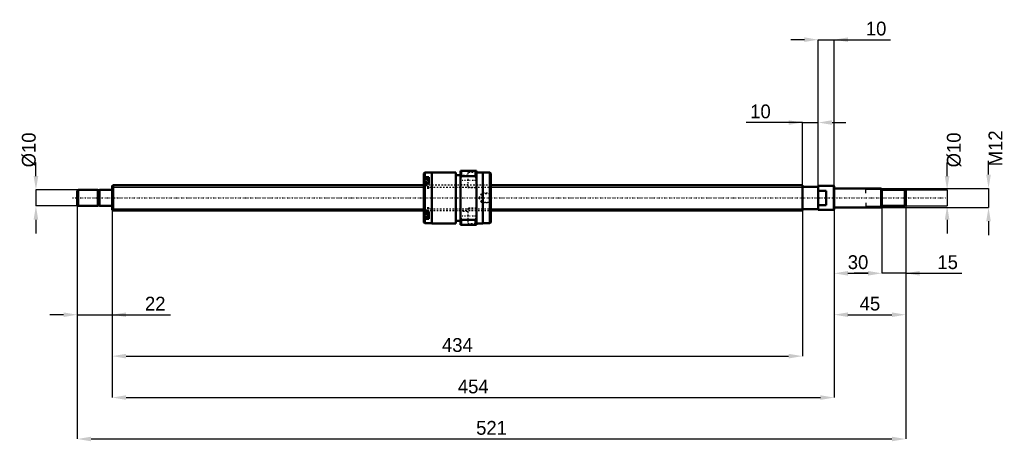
# Model space of a CAD drawing. Header units: millimetres. Extents: x -58 to 561, y -153 to 112.
import ezdxf

# ---------------------------------------------------------------- set-up
doc = ezdxf.new("R2010")
doc.units = ezdxf.units.MM
doc.linetypes.add('Center', pattern=[1.5, 0.45, -0.5, 0.05, -0.5])
doc.linetypes.add('Dashed', pattern=[2, 1, -1])
for name, color, linetype, lineweight in [('2d ConnectionPoints', 7, 'Continuous', 50), ('AM_0', 7, 'Continuous', 50), ('AM_4', 3, 'Continuous', 25), ('AM_5', 3, 'Continuous', 25), ('AM_7', 7, 'Center', 25), ('AM_9', 6, 'Dashed', 25)]:
    doc.layers.add(name, color=color, linetype=linetype, lineweight=lineweight)
doc.dimstyles.new('ISO-25', dxfattribs={"dimtxt": 2.5, "dimasz": 2.5, "dimexe": 1.25, "dimexo": 0.625, "dimtad": 1, "dimtxsty": 'Standard', "dimcen": 2.5, "dimadec": 0, "dimazin": 0, "dimtfac": 1, "dimtmove": 0, "dimatfit": 3, "dimfxl": 0, "dimarcsym": 0})

# ---------------------------------------------------------------- blocks, each defined once
blk = doc.blocks.new('1_BNK_1616_3_6G0_521LC5Y0_Nut_0_in_BNK1616_3_6G0_521LC5Y_2380__0')
at = {"layer": 'AM_0'}
for p, q in [((196.5, 15.9), (196, 15.4)), ((196, 15.4), (196, -15.4)), ((196, 12.72), (196.5, 13.08)), ((200.9, 15.9), (196.5, 15.9)), ((196.5, 15.9), (196.5, 13.08)), ((199, 13.08), (196.5, 13.08)), ((199, 13.08), (199, 9.05)), ((216, 16), (200.9, 16)), ((200.9, 16), (200.9, -16)), ((216, 16), (216, -16)), ((219, 14.4), (216, 14.4)), ((219, 17), (219, -17)), ((229, 17), (219, 17)), ((219, 12.61), (219.5, 13.68)), ((219.5, 17), (219.5, 13.68)), ((219.5, 13.68), (228.5, 13.68)), ((228.5, 17), (228.5, 13.68)), ((228.5, 13.68), (229, 12.61)), ((229, 17), (229, -17)), ((233.1, 16), (229, 16)), ((233.1, 16), (233.1, -16)), ((237.5, 15.9), (233.1, 15.9)), ((238, 15.4), (237.5, 15.9)), ((237.5, 15.9), (237.5, -15.9)), ((238, 15.4), (238, -15.4)), ((196.5, 9.05), (196, 8.69)), ((199, 11.77), (196.28, 11.77)), ((199, 9.05), (196.5, 9.05)), ((196.5, 9.05), (196.5, -9.05)), ((196, -8.69), (196.5, -9.05)), ((196.28, -11.77), (199, -11.77)), ((199, -9.05), (196.5, -9.05)), ((199, -9.05), (199, -13.08)), ((196.5, -13.08), (196, -12.72)), ((196, -15.4), (196.5, -15.9)), ((199, -13.08), (196.5, -13.08)), ((196.5, -13.08), (196.5, -15.9)), ((196.5, -15.9), (200.9, -15.9)), ((200.9, -16), (216, -16)), ((216, -14.4), (219, -14.4)), ((219.5, -13.68), (219, -12.61)), ((219, -17), (229, -17)), ((219.5, -13.68), (219.5, -17)), ((228.5, -13.68), (219.5, -13.68)), ((229, -12.61), (228.5, -13.68)), ((228.5, -13.68), (228.5, -17)), ((229, -16), (233.1, -16)), ((233.1, -15.9), (237.5, -15.9)), ((237.5, -15.9), (238, -15.4))]:
    blk.add_line(p, q, dxfattribs=at)
for centre, start, end in [((196.28, 11.49), 90, 180), ((196.28, -11.49), 180, 270)]:
    blk.add_arc(centre, 0.275, start, end, dxfattribs=at)
at = {"layer": 'AM_4'}
for p, q in [((196.28, 11.77), (196.28, 8.88)), ((196.28, -8.88), (196.28, -11.77))]:
    blk.add_line(p, q, dxfattribs=at)
at = {"layer": 'AM_5', "linetype": 'Dashed'}
for p, q in [((232.3, 2.59), (233, 3)), ((238, 3), (233, 3)), ((233, 3), (233, -3)), ((232.3, -2.59), (233, -3)), ((238, -3), (233, -3))]:
    blk.add_line(p, q, dxfattribs=at)
at = {"layer": 'AM_7'}
for p, q in [((195.85, 9.02), (199.15, 9.02)), ((218.5, 11.25), (229.5, 11.25)), ((195.85, -9.02), (199.15, -9.02)), ((218.5, -11.25), (229.5, -11.25))]:
    blk.add_line(p, q, dxfattribs=at)
at = {"layer": 'AM_9'}
for p, q in [((223.5, 14), (219, 14)), ((229, 16), (223.5, 16)), ((223.5, 16), (223.5, 6.5)), ((199, 11.03), (196, 11.03)), ((197.85, 10.41), (196, 10.41)), ((197.85, 10.04), (196, 10.04)), ((197.85, 9.39), (196, 9.39)), ((197.85, 8.64), (196, 8.64)), ((238, 8), (196, 8)), ((197.85, 7.99), (196, 7.99)), ((197.85, 7.62), (196, 7.62)), ((199, 7), (196, 7)), ((196.28, 8.88), (196.28, 6.27)), ((196.28, 6.27), (199, 6.27)), ((197.85, 10.41), (197.85, 7.62)), ((199, 9.05), (199, 6.17)), ((219, 8.5), (223.5, 8.5)), ((223.5, 6.5), (229, 6.5)), ((196, 6.17), (199, 6.17)), ((232, 2.59), (230.5, 0)), ((230.5, 0), (232, -2.59)), ((237.59, 2.59), (232, 2.59)), ((232, 2.59), (232, -2.59)), ((238, 3), (237.59, 2.59)), ((237.59, 2.59), (237.59, -2.59)), ((199, -6.17), (196, -6.17)), ((199, -6.17), (199, -9.05)), ((232, -2.59), (237.59, -2.59)), ((237.59, -2.59), (238, -3)), ((199, -7), (196, -7)), ((197.85, -7.62), (196, -7.62)), ((197.85, -7.99), (196, -7.99)), ((196, -8), (238, -8)), ((197.85, -8.64), (196, -8.64)), ((197.85, -9.39), (196, -9.39)), ((197.85, -10.04), (196, -10.04)), ((197.85, -10.41), (196, -10.41)), ((199, -11.03), (196, -11.03)), ((199, -6.27), (196.28, -6.27)), ((196.28, -6.27), (196.28, -8.88)), ((197.85, -7.62), (197.85, -10.41)), ((223.5, -8.5), (219, -8.5)), ((229, -6.5), (223.5, -6.5)), ((223.5, -6.5), (223.5, -16)), ((219, -14), (223.5, -14)), ((223.5, -16), (229, -16))]:
    blk.add_line(p, q, dxfattribs=at)
blk.add_lwpolyline([(238, 0.85), (237.97, 0.51), (237.95, 0.17), (237.95, -0.19), (237.97, -0.54), (238, -0.85)], dxfattribs=at)
for centre, start, end in [((196.28, 6.54), 180, 270), ((196.28, -6.54), 90, 180)]:
    blk.add_arc(centre, 0.275, start, end, dxfattribs=at)
blk = doc.blocks.new('2_BNK_1616_3_6G0_521LC5Y_Shaft_0_in_BNK1616_3_6G0_521LC5Y_2380__0')
at = {"layer": 'AM_0'}
for p, q in [((0.5, 8), (0, 7.5)), ((0, 7.5), (0, -7.5)), ((196, 8), (0.5, 8)), ((0.5, 8), (0.5, -8)), ((434, 8), (238, 8)), ((434, 8), (434, -8)), ((444, 7), (434, 7)), ((444, 7.5), (444, -7.5)), ((453.8, 7.5), (444, 7.5)), ((454, 7.3), (453.8, 7.5)), ((453.8, 7.5), (453.8, -7.5)), ((454, 7.3), (454, -7.3)), ((-21.5, 5), (-22, 4.5)), ((-22, 4.5), (-22, -4.5)), ((-9.15, 5), (-21.5, 5)), ((-21.5, 5), (-21.5, -5)), ((-9.15, 5), (-9.15, -5)), ((-8, 4.8), (-9.15, 4.8)), ((-0.2, 5), (-8, 5)), ((-8, 5), (-8, -5)), ((449, 4.5), (444, 4.5)), ((449, 4.5), (449, -4.5)), ((483.5, 6), (454.2, 6)), ((484, 5.5), (483.5, 6)), ((483.5, 6), (483.5, -6)), ((484, 5.5), (484, -5.5)), ((498.5, 5), (484, 5)), ((499, 4.5), (498.5, 5)), ((498.5, 5), (498.5, -5)), ((499, 4.5), (499, -4.5)), ((-22, -4.5), (-21.5, -5)), ((-21.5, -5), (-9.15, -5)), ((-9.15, -4.8), (-8, -4.8)), ((-8, -5), (-0.2, -5)), ((444, -4.5), (449, -4.5)), ((454.2, -6), (483.5, -6)), ((483.5, -6), (484, -5.5)), ((484, -5), (498.5, -5)), ((498.5, -5), (499, -4.5)), ((0, -7.5), (0.5, -8)), ((0.5, -8), (196, -8)), ((238, -8), (434, -8)), ((434, -7), (444, -7)), ((444, -7.5), (453.8, -7.5)), ((453.8, -7.5), (454, -7.3))]:
    blk.add_line(p, q, dxfattribs=at)
for centre, start, end in [((454.2, 6.2), 180, 270), ((-0.2, 5.2), 270, 0), ((-0.2, -5.2), 360, 90), ((454.2, -6.2), 90, 180)]:
    blk.add_arc(centre, 0.2, start, end, dxfattribs=at)
at = {"layer": 'AM_4'}
for p, q in [((-0.2, 5), (-0.2, -5)), ((454.2, 6), (454.2, -6))]:
    blk.add_line(p, q, dxfattribs=at)
at = {"layer": 'AM_5'}
for p, q in [((0, 6.773), (196, 6.773)), ((238, 6.773), (434, 6.773)), ((434, 4), (434, 6.773)), ((484, 5.3865), (474, 5.3865)), ((474, 3), (474, 5.3865)), ((434, -4), (434, -6.773)), ((474, -3), (474, -5.3865)), ((484, -5.3865), (474, -5.3865)), ((0, -6.773), (196, -6.773)), ((238, -6.773), (434, -6.773))]:
    blk.add_line(p, q, dxfattribs=at)
at = {"layer": 'AM_5', "linetype": 'Dashed'}
for p, q in [((196, 6.773), (238, 6.773)), ((196, -6.773), (238, -6.773))]:
    blk.add_line(p, q, dxfattribs=at)
at = {"layer": 'AM_7'}
blk.add_line((-24.95, 0), (523.95, 0), dxfattribs=at)
at = {"layer": 'AM_9'}
for p, q in [((238, 8), (196, 8)), ((196, -8), (238, -8))]:
    blk.add_line(p, q, dxfattribs=at)
blk = doc.blocks.new('*D3')
at = {"layer": 'AM_5', "color": 0, "lineweight": -2}
for p, q in [((-22, -4.5), (-22, -73.42)), ((0, -7.5), (0, -73.42)), ((-30.68, -73.42), (-39.36, -73.42)), ((-22, -73.42), (0, -73.42)), ((0, -73.42), (36.62, -73.42)), ((8.68, -73.42), (17.36, -73.42))]:
    blk.add_line(p, q, dxfattribs=at)
at = {"layer": 'AM_5', "color": 0}
for points in [[(-30.68, -74.87), (-30.68, -71.97), (-22, -73.42)], [(8.68, -71.97), (8.68, -74.87), (0, -73.42)]]:
    blk.add_solid(points, dxfattribs=at)
at = {"layer": 'Defpoints', "color": 0}
for p in [(-22, -4.5), (0, -7.5), (0, -73.42)]:
    blk.add_point(p, dxfattribs=at)
at = {"layer": 'AM_5', "color": 0, "insert": (26.99, -66.48), "char_height": 8.68, "attachment_point": 5}
blk.add_mtext('22', dxfattribs=at)
blk = doc.blocks.new('*D4')
at = {"layer": 'AM_5', "color": 0, "lineweight": -2}
for p, q in [((484, -5.5), (484, -47.38)), ((499, -4.5), (499, -47.38)), ((475.32, -47.38), (466.64, -47.38)), ((499, -47.38), (484, -47.38)), ((499, -47.38), (534.38, -47.38)), ((507.68, -47.38), (516.36, -47.38))]:
    blk.add_line(p, q, dxfattribs=at)
at = {"layer": 'AM_5', "color": 0}
for points in [[(475.32, -48.83), (475.32, -45.93), (484, -47.38)], [(507.68, -45.93), (507.68, -48.83), (499, -47.38)]]:
    blk.add_solid(points, dxfattribs=at)
at = {"layer": 'Defpoints', "color": 0}
for p in [(484, -5.5), (499, -4.5), (484, -47.38)]:
    blk.add_point(p, dxfattribs=at)
at = {"layer": 'AM_5', "color": 0, "insert": (525.37, -40.44), "char_height": 8.68, "attachment_point": 5}
blk.add_mtext('15', dxfattribs=at)
blk = doc.blocks.new('*D5')
at = {"layer": 'AM_5', "color": 0, "lineweight": -2}
for p, q in [((484, -5.5), (484, -47.38)), ((454, -7.3), (454, -47.38)), ((462.68, -47.38), (475.32, -47.38))]:
    blk.add_line(p, q, dxfattribs=at)
at = {"layer": 'AM_5', "color": 0}
for points in [[(462.68, -45.93), (462.68, -48.83), (454, -47.38)], [(475.32, -48.83), (475.32, -45.93), (484, -47.38)]]:
    blk.add_solid(points, dxfattribs=at)
at = {"layer": 'Defpoints', "color": 0}
for p in [(484, -5.5), (454, -7.3), (484, -47.38)]:
    blk.add_point(p, dxfattribs=at)
at = {"layer": 'AM_5', "color": 0, "insert": (469, -40.44), "char_height": 8.68, "attachment_point": 5}
blk.add_mtext('30', dxfattribs=at)
blk = doc.blocks.new('*D6')
at = {"layer": 'AM_5', "color": 0, "lineweight": -2}
for p, q in [((499, -4.5), (499, -73.42)), ((454, -7.3), (454, -73.42)), ((462.68, -73.42), (490.32, -73.42))]:
    blk.add_line(p, q, dxfattribs=at)
at = {"layer": 'AM_5', "color": 0}
for points in [[(462.68, -71.97), (462.68, -74.87), (454, -73.42)], [(490.32, -74.87), (490.32, -71.97), (499, -73.42)]]:
    blk.add_solid(points, dxfattribs=at)
at = {"layer": 'Defpoints', "color": 0}
for p in [(499, -4.5), (454, -7.3), (499, -73.42)]:
    blk.add_point(p, dxfattribs=at)
at = {"layer": 'AM_5', "color": 0, "insert": (476.5, -66.48), "char_height": 8.68, "attachment_point": 5}
blk.add_mtext('45', dxfattribs=at)
blk = doc.blocks.new('*D7')
at = {"layer": 'AM_5', "color": 0, "lineweight": -2}
for p, q in [((435.32, 99.46), (426.64, 99.46)), ((444, -7.5), (444, 99.46)), ((444, 99.46), (454, 99.46)), ((454, -7.3), (454, 99.46)), ((454, 99.46), (489.38, 99.46)), ((462.68, 99.46), (471.36, 99.46))]:
    blk.add_line(p, q, dxfattribs=at)
at = {"layer": 'AM_5', "color": 0}
for points in [[(435.32, 98.01), (435.32, 100.91), (444, 99.46)], [(462.68, 100.91), (462.68, 98.01), (454, 99.46)]]:
    blk.add_solid(points, dxfattribs=at)
at = {"layer": 'Defpoints', "color": 0}
for p in [(454, 99.46), (444, -7.5), (454, -7.3)]:
    blk.add_point(p, dxfattribs=at)
at = {"layer": 'AM_5', "color": 0, "insert": (480.37, 106.4), "char_height": 8.68, "attachment_point": 5}
blk.add_mtext('10', dxfattribs=at)
blk = doc.blocks.new('*D8')
at = {"layer": 'AM_5', "color": 0, "lineweight": -2}
for p, q in [((434, 47.38), (398.62, 47.38)), ((425.32, 47.38), (416.64, 47.38)), ((434, -6.77), (434, 47.38)), ((434, 47.38), (444, 47.38)), ((444, -7.5), (444, 47.38)), ((452.68, 47.38), (461.36, 47.38))]:
    blk.add_line(p, q, dxfattribs=at)
at = {"layer": 'AM_5', "color": 0}
for points in [[(425.32, 45.93), (425.32, 48.83), (434, 47.38)], [(452.68, 48.83), (452.68, 45.93), (444, 47.38)]]:
    blk.add_solid(points, dxfattribs=at)
at = {"layer": 'Defpoints', "color": 0}
for p in [(444, 47.38), (434, -6.77), (444, -7.5)]:
    blk.add_point(p, dxfattribs=at)
at = {"layer": 'AM_5', "color": 0, "insert": (407.63, 54.32), "char_height": 8.68, "attachment_point": 5}
blk.add_mtext('10', dxfattribs=at)
blk = doc.blocks.new('*D9')
at = {"layer": 'AM_5', "color": 0, "lineweight": -2}
for p, q in [((0, -7.5), (0, -99.46)), ((434, -6.77), (434, -99.46)), ((8.68, -99.46), (425.32, -99.46))]:
    blk.add_line(p, q, dxfattribs=at)
at = {"layer": 'AM_5', "color": 0}
for points in [[(8.68, -98.01), (8.68, -100.91), (0, -99.46)], [(425.32, -100.91), (425.32, -98.01), (434, -99.46)]]:
    blk.add_solid(points, dxfattribs=at)
at = {"layer": 'Defpoints', "color": 0}
for p in [(0, -7.5), (434, -6.77), (434, -99.46)]:
    blk.add_point(p, dxfattribs=at)
at = {"layer": 'AM_5', "color": 0, "insert": (217, -92.52), "char_height": 8.68, "attachment_point": 5}
blk.add_mtext('434', dxfattribs=at)
blk = doc.blocks.new('*D10')
at = {"layer": 'AM_5', "color": 0, "lineweight": -2}
for p, q in [((0, -7.5), (0, -125.5)), ((454, -7.3), (454, -125.5)), ((8.68, -125.5), (445.32, -125.5))]:
    blk.add_line(p, q, dxfattribs=at)
at = {"layer": 'AM_5', "color": 0}
for points in [[(8.68, -124.05), (8.68, -126.95), (0, -125.5)], [(445.32, -126.95), (445.32, -124.05), (454, -125.5)]]:
    blk.add_solid(points, dxfattribs=at)
at = {"layer": 'Defpoints', "color": 0}
for p in [(0, -7.5), (454, -7.3), (454, -125.5)]:
    blk.add_point(p, dxfattribs=at)
at = {"layer": 'AM_5', "color": 0, "insert": (227, -118.56), "char_height": 8.68, "attachment_point": 5}
blk.add_mtext('454', dxfattribs=at)
blk = doc.blocks.new('*D11')
at = {"layer": 'AM_5', "color": 0, "lineweight": -2}
for p, q in [((-22, -4.5), (-22, -151.54)), ((499, -4.5), (499, -151.54)), ((-13.32, -151.54), (490.32, -151.54))]:
    blk.add_line(p, q, dxfattribs=at)
at = {"layer": 'AM_5', "color": 0}
for points in [[(-13.32, -150.09), (-13.32, -152.99), (-22, -151.54)], [(490.32, -152.99), (490.32, -150.09), (499, -151.54)]]:
    blk.add_solid(points, dxfattribs=at)
at = {"layer": 'Defpoints', "color": 0}
for p in [(-22, -4.5), (499, -4.5), (499, -151.54)]:
    blk.add_point(p, dxfattribs=at)
at = {"layer": 'AM_5', "color": 0, "insert": (238.5, -144.6), "char_height": 8.68, "attachment_point": 5}
blk.add_mtext('521', dxfattribs=at)
blk = doc.blocks.new('*D12')
at = {"layer": 'AM_5', "color": 0, "lineweight": -2}
for p, q in [((-48.04, 13.68), (-48.04, 22.36)), ((-21.5, 5), (-48.04, 5)), ((-48.04, 5), (-48.04, -5)), ((-21.5, -5), (-48.04, -5)), ((-48.04, -13.68), (-48.04, -22.36))]:
    blk.add_line(p, q, dxfattribs=at)
at = {"layer": 'AM_5', "color": 0}
for points in [[(-49.49, 13.68), (-46.59, 13.68), (-48.04, 5)], [(-46.59, -13.68), (-49.49, -13.68), (-48.04, -5)]]:
    blk.add_solid(points, dxfattribs=at)
at = {"layer": 'Defpoints', "color": 0}
for p in [(-21.5, 5), (-48.04, -5), (-21.5, -5)]:
    blk.add_point(p, dxfattribs=at)
at = {"layer": 'AM_5', "color": 0, "insert": (-52.38, 30.17), "char_height": 8.68, "attachment_point": 5, "rotation": 90}
blk.add_mtext('Ø10', dxfattribs=at)
blk = doc.blocks.new('*D13')
at = {"layer": 'AM_5', "color": 0, "lineweight": -2}
for p, q in [((525.04, 13.68), (525.04, 22.36)), ((498.5, 5), (525.04, 5)), ((525.04, 5), (525.04, -5)), ((498.5, -5), (525.04, -5)), ((525.04, -13.68), (525.04, -22.36))]:
    blk.add_line(p, q, dxfattribs=at)
at = {"layer": 'AM_5', "color": 0}
for points in [[(523.59, 13.68), (526.49, 13.68), (525.04, 5)], [(526.49, -13.68), (523.59, -13.68), (525.04, -5)]]:
    blk.add_solid(points, dxfattribs=at)
at = {"layer": 'Defpoints', "color": 0}
for p in [(498.5, 5), (498.5, -5), (525.04, -5)]:
    blk.add_point(p, dxfattribs=at)
at = {"layer": 'AM_5', "color": 0, "insert": (529.38, 30.17), "char_height": 8.68, "attachment_point": 5, "rotation": 90}
blk.add_mtext('Ø10', dxfattribs=at)
blk = doc.blocks.new('*D14')
at = {"layer": 'AM_5', "color": 0, "lineweight": -2}
for p, q in [((551.08, 14.68), (551.08, 23.36)), ((483.5, 6), (551.08, 6)), ((551.08, 6), (551.08, -6)), ((483.5, -6), (551.08, -6)), ((551.08, -14.68), (551.08, -23.36))]:
    blk.add_line(p, q, dxfattribs=at)
at = {"layer": 'AM_5', "color": 0}
for points in [[(549.63, 14.68), (552.53, 14.68), (551.08, 6)], [(552.53, -14.68), (549.63, -14.68), (551.08, -6)]]:
    blk.add_solid(points, dxfattribs=at)
at = {"layer": 'Defpoints', "color": 0}
for p in [(483.5, 6), (483.5, -6), (551.08, -6)]:
    blk.add_point(p, dxfattribs=at)
at = {"layer": 'AM_5', "color": 0, "insert": (555.42, 31.17), "char_height": 8.68, "attachment_point": 5, "rotation": 90}
blk.add_mtext('M12', dxfattribs=at)

msp = doc.modelspace()

# ---------------------------------------------------------------- linework, layer by layer
at = {"layer": '2d ConnectionPoints'}
for p in [(0, 0), (449, 0)]:
    msp.add_point(p, dxfattribs=at)

# ---------------------------------------------------------------- block references
for name in ['1_BNK_1616_3_6G0_521LC5Y0_Nut_0_in_BNK1616_3_6G0_521LC5Y_2380__0', '2_BNK_1616_3_6G0_521LC5Y_Shaft_0_in_BNK1616_3_6G0_521LC5Y_2380__0']:
    msp.add_blockref(name, (0, 0))

# ---------------------------------------------------------------- dimensions: what is measured, and where the dimension line sits
at = {"layer": 'AM_5'}
for base, p1, p2, text, picture, middle in [((454, 99.46), (444, -7.5), (454, -7.3), '10', '*D7', (480.371, 99.46)), ((444, 47.38), (434, -6.773), (444, -7.5), '10', '*D8', (407.629, 47.38)), ((0, -73.42), (-22, -4.5), (0, -7.5), '22', '*D3', (26.991, -73.42)), ((499, -151.54), (-22, -4.5), (499, -4.5), '521', '*D11', (238.5, -151.54)), ((499, -73.42), (454, -7.3), (499, -4.5), '45', '*D6', (476.5, -73.42)), ((484, -47.38), (454, -7.3), (484, -5.5), '30', '*D5', (469, -47.38)), ((484, -47.38), (499, -4.5), (484, -5.5), '15', '*D4', (525.371, -47.38)), ((434, -99.46), (0, -7.5), (434, -6.773), '434', '*D9', (217, -99.46)), ((454, -125.5), (0, -7.5), (454, -7.3), '454', '*D10', (227, -125.5))]:
    dim = msp.add_linear_dim(base=base, p1=p1, p2=p2, text=text, dimstyle='ISO-25', override={"dimtxt": 8.68, "dimasz": 8.68, "dimexe": 0, "dimexo": 0, "dimgap": 2.604}, dxfattribs=at)
    dim.commit()
    dim.dimension.update_dxf_attribs({"geometry": picture, "text_midpoint": middle, "dimtype": 160})
for base, p1, p2, text, picture, middle in [((551.08, -6), (483.5, 6), (483.5, -6), 'M12', '*D14', (555.42, 31.172)), ((-48.04, -5), (-21.5, 5), (-21.5, -5), 'Ø10', '*D12', (-52.38, 30.172)), ((525.04, -5), (498.5, 5), (498.5, -5), 'Ø10', '*D13', (529.38, 30.172))]:
    dim = msp.add_linear_dim(base=base, p1=p1, p2=p2, angle=90, text=text, dimstyle='ISO-25', override={"dimtxt": 8.68, "dimasz": 8.68, "dimexe": 0, "dimexo": 0, "dimgap": 2.604}, dxfattribs=at)
    dim.commit()
    dim.dimension.update_dxf_attribs({"geometry": picture, "text_midpoint": middle, "dimtype": 160, "text_rotation": 90})

doc.saveas('drawing.dxf')
